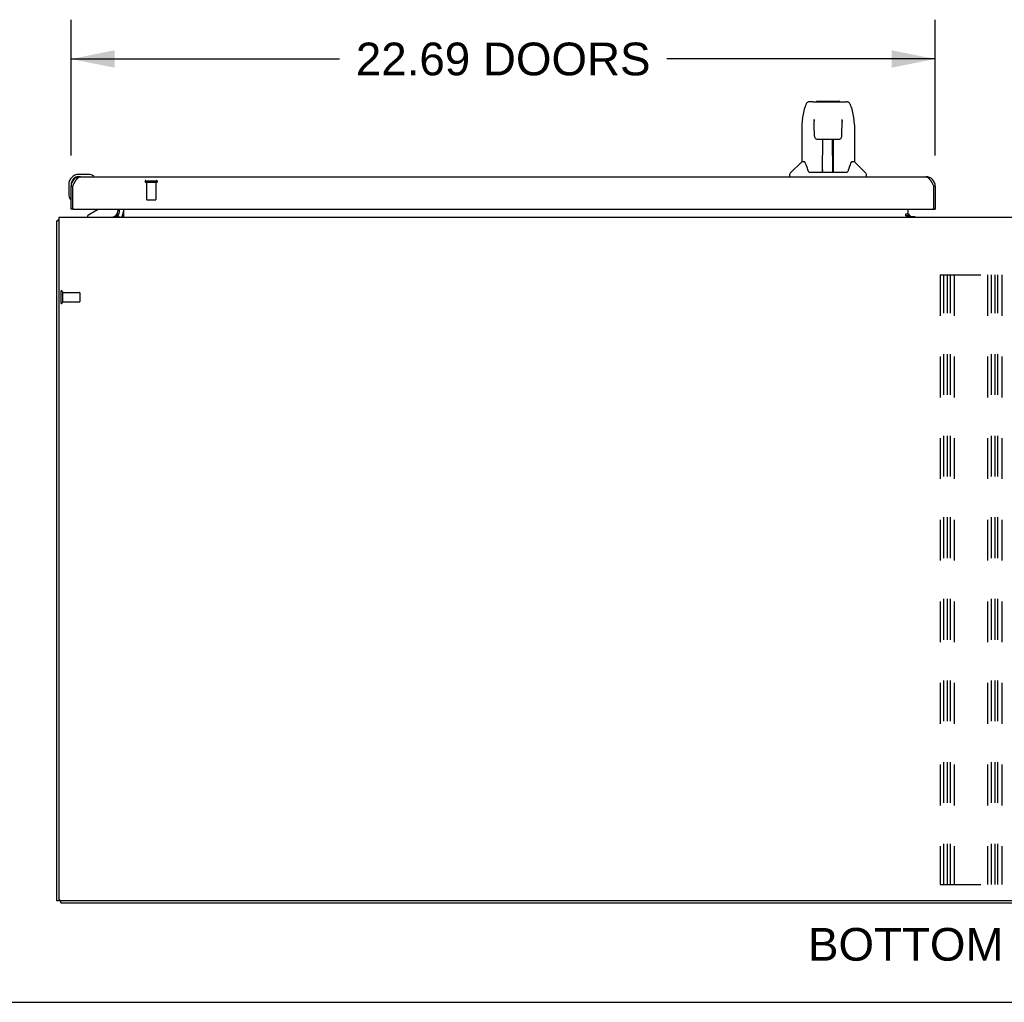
# Model space of a CAD drawing. Header units: inches. Extents: x 0 to 195, y 0 to 126.
# Tile 2 of 18: x 37 to 63, y 0 to 26. Entities that reach past the tile are written whole.
import ezdxf

# ---------------------------------------------------------------- set-up
doc = ezdxf.new("R2010")
doc.units = ezdxf.units.IN
doc.header["$LTSCALE"] = 10.71
doc.header["$MEASUREMENT"] = 0
doc.linetypes.add('HIDDEN', pattern=[0.2, 0.1, -0.1])
doc.layers.get('0').update_dxf_attribs({"linetype": 'CONTINUOUS'})
for name, color, linetype in [('02___PRT_ALL_AXES', 7, 'CONTINUOUS'), ('DEFAULT_2', 8, 'HIDDEN'), ('DIMENSIONS', 7, 'CONTINUOUS')]:
    doc.layers.add(name, color=color, linetype=linetype)
doc.styles.get("Standard").update_dxf_attribs({"font": 'arial.ttf'})
doc.dimstyles.new('DIMSTYLE_1', dxfattribs={"dimtxt": 0.859091, "dimasz": 1.145455, "dimexe": 0.09, "dimexo": 0.07, "dimgap": 0.0375, "dimtad": 0, "dimtih": 1, "dimtoh": 1, "dimzin": 4, "dimdsep": 46, "dimtxsty": 'Standard', "dimblk": '_FILLED', "dimblk1": '_FILLED', "dimblk2": '_FILLED', "dimcen": 0.09, "dimazin": 1, "dimtfac": 1, "dimtdec": 3, "dimtofl": 0, "dimtmove": 0, "dimatfit": 3, "dimldrblk": '_FILLED', "dimfxl": 0, "dimtolj": 1, "dimtzin": 4, "dimarcsym": 0})

# ---------------------------------------------------------------- blocks, each defined once
blk = doc.blocks.new('_FILLED')
at = {"color": 0, "linetype": 'ByBlock'}
blk.add_solid([(0, 0), (-1, 0.2), (-1, -0.2)], dxfattribs=at)
blk = doc.blocks.new('*D20')
at = {"layer": 'DIMENSIONS', "color": 2, "linetype": 'Continuous'}
for p, q in [((38.144, 22.227), (38.144, 25.792)), ((60.831, 22.227), (60.831, 25.792)), ((38.144, 24.761), (45.194, 24.761)), ((60.831, 24.761), (53.781, 24.761))]:
    blk.add_line(p, q, dxfattribs=at)
at = {"layer": 'DIMENSIONS', "color": 2, "linetype": 'Continuous', "xscale": 1.1454545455, "yscale": 1.1454545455, "zscale": 1.1454545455, "rotation": 180}
blk.add_blockref('_FILLED', (38.144, 24.761), dxfattribs=at)
at = {"layer": 'DIMENSIONS', "color": 2, "linetype": 'Continuous', "xscale": 1.1454545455, "yscale": 1.1454545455, "zscale": 1.1454545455}
blk.add_blockref('_FILLED', (60.831, 24.761), dxfattribs=at)
at = {"layer": 'DIMENSIONS', "color": 2, "linetype": 'Continuous', "insert": (49.488, 25.191), "char_height": 0.85909, "width": 7.72862, "attachment_point": 2, "line_spacing_factor": 0.9}
blk.add_mtext('22.69 DOORS', dxfattribs=at)

msp = doc.modelspace()

# ---------------------------------------------------------------- linework, layer by layer
at = {"color": 7, "linetype": 'Continuous'}
for p, q in [((57.615, 23.64), (57.534, 23.64)), ((57.616, 23.64), (58.422, 23.64)), ((57.621, 23.64), (57.619, 23.64)), ((57.726, 23.652), (58.312, 23.652)), ((58.423, 23.64), (58.504, 23.64)), ((57.345, 23.18), (57.41, 23.485)), ((58.628, 23.485), (58.693, 23.18)), ((57.33, 23.037), (57.33, 22.065)), ((57.652, 23.128), (57.633, 23.128)), ((57.651, 23.164), (57.652, 23.161)), ((57.652, 23.161), (57.652, 23.156)), ((57.652, 23.156), (57.652, 23.148)), ((57.652, 23.148), (57.652, 23.139)), ((57.654, 23.017), (57.652, 23.139)), ((57.659, 22.733), (57.654, 23.017)), ((58.378, 22.733), (58.386, 23.145)), ((58.405, 23.128), (58.385, 23.128)), ((58.386, 23.154), (58.386, 23.159)), ((58.386, 23.145), (58.386, 23.154)), ((58.708, 23.036), (58.708, 22.065)), ((57.74, 22.656), (57.86, 22.656)), ((57.87, 21.81), (57.884, 22.656)), ((57.877, 22.241), (57.877, 22.656)), ((57.883, 22.593), (57.877, 22.593)), ((57.896, 22.657), (58.142, 22.657)), ((58.145, 21.79), (58.13, 22.657)), ((58.131, 22.593), (58.161, 22.593)), ((58.134, 22.657), (58.134, 22.593)), ((58.161, 21.79), (58.161, 22.656)), ((58.178, 22.656), (58.298, 22.656)), ((57.88, 22.431), (57.877, 22.431)), ((57.88, 22.419), (57.877, 22.419)), ((58.161, 22.431), (58.134, 22.431)), ((58.161, 22.419), (58.134, 22.419)), ((57.324, 22.059), (57.026, 21.762)), ((57.403, 22.065), (57.33, 22.065)), ((58.138, 22.191), (58.161, 22.191)), ((58.161, 22.187), (58.138, 22.187)), ((58.708, 22.065), (58.635, 22.065)), ((58.714, 22.059), (59.011, 21.762)), ((38.603, 21.731), (38.347, 21.731)), ((38.641, 21.728), (38.603, 21.731)), ((57.015, 21.671), (57.015, 21.734)), ((57.498, 21.813), (57.503, 21.805)), ((57.533, 21.79), (58.505, 21.79)), ((57.87, 21.861), (57.87, 21.836)), ((57.877, 21.79), (57.877, 21.794)), ((58.144, 21.836), (58.144, 21.861)), ((59.023, 21.671), (59.023, 21.734)), ((38.084, 21.468), (38.084, 21.212)), ((38.144, 21.468), (38.144, 21.425)), ((38.39, 21.671), (38.347, 21.671)), ((38.739, 21.685), (38.739, 21.685)), ((38.084, 21.212), (38.087, 21.174)), ((38.144, 21.425), (38.186, 21.425)), ((60.831, 21.425), (60.789, 21.425)), ((38.129, 21.083), (38.13, 21.08)), ((38.13, 21.08), (38.13, 21.078)), ((38.206, 20.817), (38.144, 20.817)), ((38.824, 20.79), (38.586, 20.652)), ((39.373, 20.817), (39.373, 20.77)), ((60.123, 20.694), (60.123, 20.648)), ((60.194, 20.624), (60.13, 20.688)), ((60.769, 20.817), (60.831, 20.817)), ((37.821, 20.509), (37.769, 20.509)), ((38.586, 20.613), (38.586, 20.652)), ((39.373, 20.653), (39.373, 20.653)), ((39.41, 20.614), (39.376, 20.649)), ((60.055, 20.648), (60.123, 20.648)), ((37.873, 2.665), (37.769, 2.665)), ((37.873, 2.613), (37.873, 2.666)), ((37.873, 2.613), (85.665, 2.613)), ((0, 0), (194.727, 0))]:
    msp.add_line(p, q, dxfattribs=at)
at = {"color": 3, "linetype": 'Continuous'}
for p, q in [((38.198, 21.448), (38.204, 21.46)), ((38.204, 21.46), (38.211, 21.472)), ((38.211, 21.472), (38.217, 21.483)), ((38.39, 21.671), (60.585, 21.671)), ((60.749, 21.5), (60.755, 21.489)), ((60.755, 21.489), (60.761, 21.477)), ((60.761, 21.477), (60.768, 21.466)), ((60.768, 21.466), (60.774, 21.454)), ((38.144, 20.817), (38.144, 21.425)), ((38.186, 21.425), (38.198, 21.448)), ((38.186, 20.837), (38.186, 21.425)), ((60.774, 21.454), (60.783, 21.437)), ((60.783, 21.437), (60.789, 21.425)), ((60.789, 21.425), (60.789, 20.837)), ((60.831, 21.425), (60.831, 20.817)), ((38.206, 20.817), (60.769, 20.817)), ((39.415, 20.756), (39.415, 20.817)), ((39.519, 20.817), (39.519, 20.613)), ((60.055, 20.643), (60.055, 20.694)), ((60.055, 20.694), (60.123, 20.694)), ((60.123, 20.694), (60.123, 20.817)), ((37.769, 2.665), (37.769, 20.509)), ((37.821, 20.613), (37.821, 2.728)), ((37.821, 20.613), (85.717, 20.613)), ((39.373, 20.653), (39.374, 20.652)), ((39.374, 20.652), (39.374, 20.651)), ((39.374, 20.651), (39.379, 20.645)), ((60.123, 20.643), (60.055, 20.643)), ((60.123, 20.643), (60.123, 20.613)), ((60.123, 20.624), (60.294, 20.624)), ((85.654, 2.665), (37.883, 2.665))]:
    msp.add_line(p, q, dxfattribs=at)
at = {"color": 7, "linetype": 'Continuous'}
for points in [[(57.534, 23.64), (57.53, 23.64), (57.515, 23.638), (57.5, 23.633), (57.486, 23.626), (57.474, 23.618), (57.463, 23.608), (57.453, 23.597), (57.445, 23.584), (57.438, 23.571), (57.431, 23.556), (57.425, 23.54), (57.419, 23.521), (57.413, 23.5), (57.41, 23.485)], [(58.604, 23.562), (58.598, 23.575), (58.591, 23.586), (58.584, 23.597), (58.576, 23.607), (58.566, 23.616), (58.556, 23.624), (58.544, 23.63), (58.531, 23.635), (58.518, 23.639), (58.504, 23.64)], [(58.628, 23.485), (58.625, 23.497), (58.62, 23.516), (58.615, 23.533), (58.61, 23.549), (58.604, 23.562)], [(57.345, 23.18), (57.339, 23.148), (57.333, 23.106), (57.33, 23.064), (57.33, 23.037)], [(57.651, 23.168), (57.651, 23.169), (57.651, 23.169), (57.651, 23.168), (57.651, 23.168), (57.651, 23.167), (57.651, 23.166), (57.651, 23.164)], [(58.386, 23.159), (58.386, 23.163), (58.386, 23.164), (58.386, 23.166), (58.386, 23.167), (58.386, 23.168), (58.386, 23.168), (58.386, 23.169)], [(58.708, 23.036), (58.707, 23.064), (58.704, 23.107), (58.699, 23.149), (58.693, 23.18)], [(57.659, 22.734), (57.66, 22.722), (57.664, 22.709), (57.669, 22.697), (57.676, 22.686), (57.685, 22.676), (57.696, 22.668), (57.707, 22.662), (57.719, 22.658), (57.731, 22.656), (57.739, 22.656)], [(57.86, 22.656), (57.863, 22.656), (57.872, 22.656), (57.881, 22.656), (57.889, 22.657), (57.896, 22.657)], [(58.142, 22.657), (58.15, 22.657), (58.159, 22.656), (58.167, 22.656), (58.176, 22.656), (58.178, 22.656)], [(58.299, 22.656), (58.308, 22.656), (58.32, 22.658), (58.332, 22.663), (58.343, 22.669), (58.353, 22.677), (58.362, 22.687), (58.369, 22.698), (58.374, 22.71), (58.378, 22.723), (58.378, 22.734)], [(57.4, 22.065), (57.405, 22.055), (57.419, 22.027), (57.434, 21.992), (57.449, 21.95), (57.466, 21.901), (57.48, 21.853)], [(58.557, 21.853), (58.572, 21.899), (58.588, 21.947), (58.603, 21.99), (58.618, 22.026), (58.632, 22.055), (58.638, 22.065)], [(57.48, 21.853), (57.483, 21.845), (57.488, 21.832), (57.493, 21.822), (57.498, 21.813)], [(57.503, 21.805), (57.509, 21.799), (57.516, 21.794), (57.523, 21.791), (57.531, 21.79), (57.533, 21.79)], [(58.505, 21.79), (58.506, 21.79), (58.514, 21.791), (58.522, 21.794), (58.528, 21.799)], [(58.528, 21.799), (58.534, 21.805), (58.54, 21.812)], [(58.54, 21.812), (58.545, 21.821), (58.55, 21.832), (58.555, 21.845), (58.557, 21.853)], [(38.739, 21.685), (38.737, 21.685), (38.736, 21.686), (38.734, 21.686), (38.732, 21.686)], [(38.13, 21.078), (38.13, 21.077), (38.13, 21.076)]]:
    msp.add_lwpolyline(points, dxfattribs=at)
at = {"color": 3, "linetype": 'Continuous'}
for points in [[(38.217, 21.483), (38.223, 21.494), (38.226, 21.5), (38.229, 21.506), (38.232, 21.511), (38.235, 21.516), (38.239, 21.522), (38.242, 21.527), (38.245, 21.533), (38.248, 21.538), (38.251, 21.543), (38.254, 21.548), (38.257, 21.553), (38.26, 21.558), (38.263, 21.563), (38.266, 21.568), (38.269, 21.573), (38.273, 21.577), (38.276, 21.582), (38.279, 21.586), (38.282, 21.591), (38.285, 21.595), (38.288, 21.599), (38.291, 21.603), (38.294, 21.607), (38.297, 21.611), (38.3, 21.615), (38.304, 21.619), (38.307, 21.622), (38.31, 21.626), (38.313, 21.629), (38.316, 21.632), (38.319, 21.635), (38.322, 21.638), (38.325, 21.641), (38.328, 21.644), (38.331, 21.647), (38.335, 21.649), (38.338, 21.651), (38.341, 21.654), (38.344, 21.656), (38.347, 21.658), (38.35, 21.66), (38.353, 21.661), (38.356, 21.663), (38.359, 21.664), (38.362, 21.666), (38.366, 21.667), (38.369, 21.668), (38.372, 21.669), (38.375, 21.67), (38.378, 21.67), (38.381, 21.671), (38.384, 21.671), (38.387, 21.671), (38.39, 21.671)], [(60.585, 21.671), (60.588, 21.671), (60.591, 21.671), (60.594, 21.671), (60.597, 21.67), (60.6, 21.67), (60.603, 21.669), (60.607, 21.668), (60.61, 21.667), (60.613, 21.666), (60.616, 21.664), (60.619, 21.663), (60.622, 21.661), (60.625, 21.66), (60.628, 21.658), (60.631, 21.656), (60.634, 21.654), (60.638, 21.651), (60.641, 21.649), (60.644, 21.647), (60.647, 21.644), (60.65, 21.641), (60.653, 21.638), (60.656, 21.635), (60.659, 21.632), (60.662, 21.629), (60.665, 21.626), (60.668, 21.622), (60.672, 21.619), (60.675, 21.615), (60.678, 21.611), (60.681, 21.607), (60.684, 21.603), (60.687, 21.599), (60.69, 21.595), (60.693, 21.591), (60.696, 21.586), (60.699, 21.582), (60.703, 21.577), (60.706, 21.573), (60.709, 21.568), (60.712, 21.563), (60.715, 21.558), (60.718, 21.553), (60.721, 21.548), (60.724, 21.543), (60.727, 21.538), (60.73, 21.533), (60.734, 21.527), (60.737, 21.522), (60.74, 21.517), (60.743, 21.511), (60.746, 21.506), (60.749, 21.5)], [(37.803, 20.525), (37.796, 20.524), (37.793, 20.523), (37.79, 20.522), (37.787, 20.521), (37.784, 20.521), (37.781, 20.52), (37.779, 20.519), (37.777, 20.518), (37.775, 20.517), (37.773, 20.516), (37.772, 20.515), (37.771, 20.514), (37.77, 20.513), (37.769, 20.512), (37.769, 20.511), (37.769, 20.509)], [(37.821, 20.529), (37.819, 20.529), (37.815, 20.528), (37.811, 20.527), (37.807, 20.526), (37.803, 20.525)], [(39.372, 20.654), (39.372, 20.654), (39.372, 20.654), (39.373, 20.653), (39.373, 20.653)], [(39.379, 20.645), (39.38, 20.643), (39.382, 20.641), (39.383, 20.639), (39.385, 20.636), (39.387, 20.634), (39.389, 20.632), (39.391, 20.629), (39.394, 20.627), (39.396, 20.624), (39.398, 20.622), (39.401, 20.62), (39.403, 20.618), (39.405, 20.617)], [(39.405, 20.617), (39.408, 20.615), (39.41, 20.614), (39.412, 20.614), (39.413, 20.613), (39.415, 20.613)]]:
    msp.add_lwpolyline(points, dxfattribs=at)
at = {"color": 7, "linetype": 'Continuous'}
for centre, radius, start, end in [((57.726, 23.632), 0.0197, 90, 156.393), ((58.312, 23.632), 0.0197, 23.607, 90), ((57.338, 22.045), 0.0197, 90, 135), ((58.7, 22.045), 0.0197, 45, 90), ((38.347, 21.468), 0.263, 90, 180), ((38.603, 21.481), 0.25, 59.1101, 90), ((57.054, 21.734), 0.0394, 135, 180), ((57.889, 21.809), 0.0197, 179, 270), ((57.889, 21.809), 0.0197, 260.739, 269.9232), ((58.125, 21.809), 0.0197, 270, 1), ((58.125, 21.809), 0.0197, 270.0771, 272.6469), ((58.983, 21.734), 0.0394, 0, 45), ((38.347, 21.468), 0.203, 90, 180), ((38.724, 21.686), 0.015, 270, 353.6204), ((38.724, 21.683), 0.015, 6.3796, 59.1101), ((38.334, 21.212), 0.25, 180, 210.8899), ((38.132, 21.091), 0.015, 210.8899, 263.6204), ((38.129, 21.091), 0.015, 276.3796, 360), ((38.774, 20.877), 0.1, 300.092, 323.4532), ((39.216, 20.77), 0.157, 270, 360), ((39.272, 20.756), 0.246, 324.6736, 360)]:
    msp.add_arc(centre, radius, start, end, dxfattribs=at)
at = {"color": 3, "linetype": 'Continuous'}
for centre, radius, start, end in [((38.39, 21.425), 0.246, 90, 180), ((60.585, 21.425), 0.246, 0, 90), ((38.206, 20.837), 0.02, 180, 270), ((39.272, 20.756), 0.142, 270, 360), ((60.238, 20.728), 0.115, 192.8571, 244.7498), ((60.769, 20.837), 0.02, 270, 360), ((37.883, 2.728), 0.0625, 180, 270)]:
    msp.add_arc(centre, radius, start, end, dxfattribs=at)
at = {"color": 7, "linetype": 'Continuous'}
for centre, start_param, end_param in [((57.869, 21.829), -1.369355, -1.26493), ((58.145, 21.829), -1.875951, -1.570796)]:
    msp.add_ellipse(centre, major_axis=(0.0394, 0), ratio=1, start_param=start_param, end_param=end_param, dxfattribs=at)
at = {"layer": '02___PRT_ALL_AXES', "color": 8, "linetype": 'HIDDEN'}
for p, q in [((40.124, 21.524), (40.124, 21.077)), ((40.124, 21.524), (40.372, 21.524)), ((40.372, 21.524), (40.372, 21.077)), ((37.916, 18.633), (37.916, 18.385)), ((37.916, 18.633), (38.363, 18.633)), ((37.916, 18.385), (38.363, 18.385))]:
    msp.add_line(p, q, dxfattribs=at)
at = {"layer": '02___PRT_ALL_AXES', "color": 3, "linetype": 'Continuous'}
msp.add_line((60.294, 20.624), (60.294, 20.613), dxfattribs=at)
at = {"layer": '02___PRT_ALL_AXES', "color": 7, "linetype": 'Continuous'}
for start, end in [(175.1015, 175.5324), (170.8498, 171.1102)]:
    msp.add_arc((38.347, 21.468), 0.263, start, end, dxfattribs=at)
at = {"layer": 'DEFAULT_2', "color": 8, "linetype": 'HIDDEN'}
for p, q in [((40.106, 21.567), (40.39, 21.567)), ((40.106, 21.524), (40.39, 21.524)), ((40.134, 21.067), (40.362, 21.067)), ((60.956, 19.092), (60.956, 3.092)), ((60.956, 19.092), (62.581, 19.092)), ((61.06, 3.092), (61.06, 19.092)), ((61.15, 3.092), (61.15, 19.092)), ((61.227, 3.092), (61.227, 19.092)), ((61.331, 19.092), (61.331, 3.092)), ((62.206, 19.092), (62.206, 3.092)), ((62.31, 3.092), (62.31, 19.092)), ((62.4, 3.092), (62.4, 19.092)), ((62.477, 3.092), (62.477, 19.092)), ((62.581, 19.092), (62.581, 3.092)), ((37.873, 18.651), (37.873, 18.367)), ((37.916, 18.651), (37.916, 18.367)), ((38.373, 18.623), (38.373, 18.395)), ((60.956, 3.092), (62.581, 3.092))]:
    msp.add_line(p, q, dxfattribs=at)
for centre, radius, start, end in [((40.106, 21.546), 0.0215, 90, 270), ((40.39, 21.546), 0.0215, 270, 90), ((40.134, 21.077), 0.01, 180, 270), ((40.362, 21.077), 0.01, 270, 360), ((37.894, 18.651), 0.0215, 0, 180), ((38.363, 18.623), 0.01, 0, 90), ((37.894, 18.367), 0.0215, 180, 360), ((38.363, 18.395), 0.01, 270, 360)]:
    msp.add_arc(centre, radius, start, end, dxfattribs=at)

# ---------------------------------------------------------------- texts
at = {"layer": 'DIMENSIONS', "color": 2, "linetype": 'Continuous', "insert": (61.757, 1.951), "char_height": 0.85909, "width": 8.51426, "attachment_point": 2, "line_spacing_factor": 0.9}
msp.add_mtext('BOTTOM VIEW', dxfattribs=at)

# ---------------------------------------------------------------- dimensions: what is measured, and where the dimension line sits
at = {"layer": 'DIMENSIONS', "color": 2, "linetype": 'Continuous'}
dim = msp.add_linear_dim(base=(38.144, 24.761), p1=(60.831, 22.157), p2=(38.144, 22.157), angle=180, text='<> DOORS', dimstyle='DIMSTYLE_1', dxfattribs=at)
dim.commit()
dim.dimension.update_dxf_attribs({"geometry": '*D20', "text_midpoint": (49.488, 24.761), "dimtype": 160})

doc.saveas('drawing.dxf')
